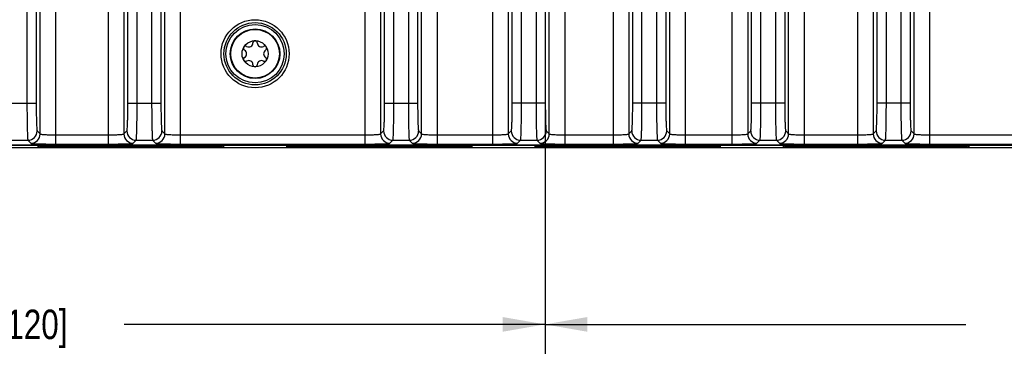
# Model space of a CAD drawing. Header units: inches. Extents: x 0 to 34, y 0 to 22.
# Tile 80 of 133: x 16.8 to 21, y 2.3 to 3.7. Entities that reach past the tile are written whole.
import ezdxf

# ---------------------------------------------------------------- set-up
doc = ezdxf.new("R2010")
doc.units = ezdxf.units.IN
doc.header["$LTSCALE"] = 1.87
doc.header["$MEASUREMENT"] = 0
doc.layers.get('0').update_dxf_attribs({"linetype": 'CONTINUOUS'})
doc.layers.add('COSMETIC', color=7, linetype='CONTINUOUS')
doc.layers.add('DIMENSIONS', color=7, linetype='CONTINUOUS')
doc.styles.get("Standard").update_dxf_attribs({"font": 'txt', "width": 0.8})
doc.dimstyles.new('DIMSTYLE_1', dxfattribs={"dimtxt": 0.125, "dimasz": 0.18, "dimexe": 0.125, "dimexo": 0.0625, "dimgap": 0.0625, "dimtad": 0, "dimtih": 1, "dimtoh": 1, "dimzin": 4, "dimdsep": 46, "dimtxsty": 'STANDARD', "dimblk": '_FILLED', "dimblk1": '_FILLED', "dimblk2": '_FILLED', "dimcen": 0.09, "dimadec": 0, "dimazin": 0, "dimtp": 0.001, "dimtm": 0.001, "dimtfac": 1, "dimtofl": 0, "dimtmove": 0, "dimatfit": 3, "dimldrblk": '_FILLED', "dimfxl": 1, "dimtolj": 1, "dimtzin": 4, "dimarcsym": 0})
doc.dimstyles.new('DIMSTYLE_2', dxfattribs={"dimtxt": 0.125, "dimasz": 0.18, "dimexe": 0.125, "dimexo": 0.0625, "dimgap": 0.0625, "dimtad": 0, "dimtih": 1, "dimtoh": 1, "dimzin": 4, "dimdsep": 46, "dimtxsty": 'STANDARD', "dimblk": '_FILLED', "dimblk1": '_FILLED', "dimblk2": '_FILLED', "dimcen": 0.09, "dimadec": 0, "dimazin": 0, "dimtp": 0.01, "dimtm": 0.01, "dimtfac": 1, "dimtofl": 0, "dimtmove": 0, "dimatfit": 3, "dimldrblk": '_FILLED', "dimfxl": 1, "dimtolj": 1, "dimtzin": 4, "dimarcsym": 0})

# ---------------------------------------------------------------- blocks, each defined once
blk = doc.blocks.new('_FILLED')
at = {"color": 0, "linetype": 'BYBLOCK'}
blk.add_solid([(0, 0), (-1, 0.174), (-1, -0.174)], dxfattribs=at)
blk = doc.blocks.new('*D11')
at = {"layer": 'DIMENSIONS', "color": 6, "linetype": 'CONTINUOUS'}
for p, q in [((14.308, 3.7623), (14.308, 2.3057)), ((19.0324, 3.7623), (19.0324, 2.3057)), ((14.308, 2.4307), (16.0952, 2.4307)), ((19.0324, 2.4307), (17.2452, 2.4307))]:
    blk.add_line(p, q, dxfattribs=at)
at = {"layer": 'DIMENSIONS', "color": 6, "linetype": 'CONTINUOUS', "xscale": 0.18, "yscale": 0.18, "zscale": 0.18, "rotation": 180}
blk.add_blockref('_FILLED', (14.308, 2.4307), dxfattribs=at)
at = {"layer": 'DIMENSIONS', "color": 6, "linetype": 'CONTINUOUS', "xscale": 0.18, "yscale": 0.18, "zscale": 0.18}
blk.add_blockref('_FILLED', (19.0324, 2.4307), dxfattribs=at)
at = {"layer": 'DIMENSIONS', "color": 6, "linetype": 'CONTINUOUS', "insert": (16.6702, 2.4932), "char_height": 0.125, "width": 1.025, "attachment_point": 2, "line_spacing_factor": 0.9}
blk.add_mtext('4.72{\\Ftxt.shx;\\W1.000000;\\H0.125000; }[120]', dxfattribs=at)
blk = doc.blocks.new('*D12')
at = {"layer": 'DIMENSIONS', "color": 6, "linetype": 'CONTINUOUS'}
for p, q in [((19.0324, 3.7623), (19.0324, 2.3057)), ((23.7568, 3.7623), (23.7568, 2.3057)), ((19.0324, 2.4307), (20.8196, 2.4307)), ((23.7568, 2.4307), (21.9696, 2.4307))]:
    blk.add_line(p, q, dxfattribs=at)
at = {"layer": 'DIMENSIONS', "color": 6, "linetype": 'CONTINUOUS', "xscale": 0.18, "yscale": 0.18, "zscale": 0.18, "rotation": 180}
blk.add_blockref('_FILLED', (19.0324, 2.4307), dxfattribs=at)
at = {"layer": 'DIMENSIONS', "color": 6, "linetype": 'CONTINUOUS', "xscale": 0.18, "yscale": 0.18, "zscale": 0.18}
blk.add_blockref('_FILLED', (23.7568, 2.4307), dxfattribs=at)
at = {"layer": 'DIMENSIONS', "color": 6, "linetype": 'CONTINUOUS', "insert": (21.3946, 2.4932), "char_height": 0.125, "width": 1.025, "attachment_point": 2, "line_spacing_factor": 0.9}
blk.add_mtext('4.72{\\Ftxt.shx;\\W1.000000;\\H0.125000; }[120]', dxfattribs=at)
blk = doc.blocks.new('*D13')
at = {"layer": 'DIMENSIONS', "color": 2, "linetype": 'CONTINUOUS'}
for p, q in [((11.4587, 3.3083), (11.4587, 1.5557)), ((24.3428, 3.2182), (24.3428, 1.5557)), ((11.4587, 1.6807), (17.1758, 1.6807)), ((24.3428, 1.6807), (18.6258, 1.6807))]:
    blk.add_line(p, q, dxfattribs=at)
at = {"layer": 'DIMENSIONS', "color": 2, "linetype": 'CONTINUOUS', "xscale": 0.18, "yscale": 0.18, "zscale": 0.18, "rotation": 180}
blk.add_blockref('_FILLED', (11.4587, 1.6807), dxfattribs=at)
at = {"layer": 'DIMENSIONS', "color": 2, "linetype": 'CONTINUOUS', "xscale": 0.18, "yscale": 0.18, "zscale": 0.18}
blk.add_blockref('_FILLED', (24.3428, 1.6807), dxfattribs=at)
at = {"layer": 'DIMENSIONS', "color": 2, "linetype": 'CONTINUOUS', "insert": (17.9008, 1.7432), "char_height": 0.125, "width": 1.325, "attachment_point": 2, "line_spacing_factor": 0.9}
blk.add_mtext('12.88{\\Ftxt.shx;\\W1.000000;\\H0.125000; }[327.3]', dxfattribs=at)
blk = doc.blocks.new('*D14')
at = {"layer": 'DIMENSIONS', "color": 2, "linetype": 'CONTINUOUS'}
for p, q in [((11.3967, 4.6922), (11.3967, 0.8057)), ((24.3428, 3.2182), (24.3428, 0.8057)), ((11.3967, 0.9307), (17.1448, 0.9307)), ((24.3428, 0.9307), (18.5948, 0.9307))]:
    blk.add_line(p, q, dxfattribs=at)
at = {"layer": 'DIMENSIONS', "color": 2, "linetype": 'CONTINUOUS', "xscale": 0.18, "yscale": 0.18, "zscale": 0.18, "rotation": 180}
blk.add_blockref('_FILLED', (11.3967, 0.9307), dxfattribs=at)
at = {"layer": 'DIMENSIONS', "color": 2, "linetype": 'CONTINUOUS', "xscale": 0.18, "yscale": 0.18, "zscale": 0.18}
blk.add_blockref('_FILLED', (24.3428, 0.9307), dxfattribs=at)
at = {"layer": 'DIMENSIONS', "color": 2, "linetype": 'CONTINUOUS', "insert": (17.8698, 0.9932), "char_height": 0.125, "width": 1.325, "attachment_point": 2, "line_spacing_factor": 0.9}
blk.add_mtext('12.95{\\Ftxt.shx;\\W1.000000;\\H0.125000; }[328.8]', dxfattribs=at)
blk = doc.blocks.new('*D22')
at = {"layer": 'DIMENSIONS', "color": 2, "linetype": 'CONTINUOUS'}
for p, q in [((19.0324, 3.7623), (19.0324, 2.3057)), ((23.7568, 3.7623), (23.7568, 2.3057)), ((19.0324, 2.4307), (20.8196, 2.4307)), ((23.7568, 2.4307), (21.9696, 2.4307))]:
    blk.add_line(p, q, dxfattribs=at)
at = {"layer": 'DIMENSIONS', "color": 2, "linetype": 'CONTINUOUS', "xscale": 0.18, "yscale": 0.18, "zscale": 0.18, "rotation": 180}
blk.add_blockref('_FILLED', (19.0324, 2.4307), dxfattribs=at)
at = {"layer": 'DIMENSIONS', "color": 2, "linetype": 'CONTINUOUS', "xscale": 0.18, "yscale": 0.18, "zscale": 0.18}
blk.add_blockref('_FILLED', (23.7568, 2.4307), dxfattribs=at)
at = {"layer": 'DIMENSIONS', "color": 2, "linetype": 'CONTINUOUS', "insert": (21.3946, 2.4932), "char_height": 0.125, "width": 1.025, "attachment_point": 2, "line_spacing_factor": 0.9}
blk.add_mtext('4.72{\\Ftxt.shx;\\W1.000000;\\H0.125000; }[120]', dxfattribs=at)
blk = doc.blocks.new('*D23')
at = {"layer": 'DIMENSIONS', "color": 2, "linetype": 'CONTINUOUS'}
for p, q in [((14.308, 3.7623), (14.308, 2.3057)), ((19.0324, 3.7623), (19.0324, 2.3057)), ((14.308, 2.4307), (16.0952, 2.4307)), ((19.0324, 2.4307), (17.2452, 2.4307))]:
    blk.add_line(p, q, dxfattribs=at)
at = {"layer": 'DIMENSIONS', "color": 2, "linetype": 'CONTINUOUS', "xscale": 0.18, "yscale": 0.18, "zscale": 0.18, "rotation": 180}
blk.add_blockref('_FILLED', (14.308, 2.4307), dxfattribs=at)
at = {"layer": 'DIMENSIONS', "color": 2, "linetype": 'CONTINUOUS', "xscale": 0.18, "yscale": 0.18, "zscale": 0.18}
blk.add_blockref('_FILLED', (19.0324, 2.4307), dxfattribs=at)
at = {"layer": 'DIMENSIONS', "color": 2, "linetype": 'CONTINUOUS', "insert": (16.6702, 2.4932), "char_height": 0.125, "width": 1.025, "attachment_point": 2, "line_spacing_factor": 0.9}
blk.add_mtext('4.72{\\Ftxt.shx;\\W1.000000;\\H0.125000; }[120]', dxfattribs=at)

msp = doc.modelspace()

# ---------------------------------------------------------------- linework, layer by layer
at = {"color": 7, "linetype": 'CONTINUOUS'}
for p, q in [((16.8326, 6.4601), (16.8326, 3.3703)), ((16.8719, 6.4601), (16.8719, 3.3703)), ((17.261, 3.3703), (17.261, 6.4601)), ((17.3003, 3.3703), (17.3003, 6.4601)), ((17.3621, 6.4601), (17.3621, 3.3703)), ((17.4014, 6.4601), (17.4014, 3.3703)), ((18.3512, 3.3703), (18.3512, 6.4601)), ((18.3905, 3.3703), (18.3905, 6.4601)), ((18.4523, 6.4601), (18.4523, 3.3703)), ((18.4916, 6.4601), (18.4916, 3.3703)), ((19.4049, 3.3703), (19.4049, 6.4601)), ((19.4442, 3.3703), (19.4442, 6.4601)), ((19.506, 6.4601), (19.506, 3.3703)), ((19.5453, 6.4601), (19.5453, 3.3703)), ((20.4426, 3.3703), (20.4426, 6.4601)), ((20.4819, 3.3703), (20.4819, 6.4601)), ((20.5437, 6.4601), (20.5437, 3.3703)), ((20.583, 6.4601), (20.583, 3.3703)), ((19.91, 3.3703), (19.91, 5.8285)), ((19.9493, 3.3703), (19.9493, 5.8285)), ((20.0111, 5.8285), (20.0111, 3.3703)), ((20.0504, 5.8285), (20.0504, 3.3703)), ((18.8933, 3.3703), (18.8933, 3.9844)), ((18.9326, 3.3703), (18.9326, 3.9844)), ((16.8886, 3.2395), (16.8886, 3.914)), ((16.9555, 3.1966), (16.9555, 3.914)), ((17.1774, 3.914), (17.1774, 3.1966)), ((17.2443, 3.914), (17.2443, 3.2395)), ((17.4182, 3.2395), (17.4182, 3.914)), ((17.4851, 3.1966), (17.4851, 3.914)), ((18.2675, 3.914), (18.2675, 3.1966)), ((18.3344, 3.914), (18.3344, 3.2395)), ((18.5083, 3.2395), (18.5083, 3.914)), ((18.5752, 3.1966), (18.5752, 3.914)), ((18.8097, 3.914), (18.8097, 3.1966)), ((18.8766, 3.914), (18.8766, 3.2395)), ((19.3212, 3.914), (19.3212, 3.1966)), ((19.3881, 3.914), (19.3881, 3.2395)), ((19.562, 3.2395), (19.562, 3.914)), ((19.6289, 3.1966), (19.6289, 3.914)), ((19.8264, 3.914), (19.8264, 3.1966)), ((19.8932, 3.914), (19.8932, 3.2395)), ((20.0671, 3.2395), (20.0671, 3.914)), ((20.134, 3.1966), (20.134, 3.914)), ((20.359, 3.914), (20.359, 3.1966)), ((20.4258, 3.914), (20.4258, 3.2395)), ((20.5997, 3.2395), (20.5997, 3.914)), ((20.6666, 3.1966), (20.6666, 3.914)), ((18.9944, 3.8326), (18.9944, 3.3703)), ((19.0337, 3.8326), (19.0337, 3.3703)), ((19.0505, 3.2395), (19.0505, 3.823)), ((19.1174, 3.1966), (19.1174, 3.823)), ((16.7315, 3.3703), (16.8719, 3.3703)), ((17.261, 3.3703), (17.4014, 3.3703)), ((18.3512, 3.3703), (18.4916, 3.3703)), ((19.0337, 3.3703), (18.8933, 3.3703)), ((19.5453, 3.3703), (19.4049, 3.3703)), ((20.0504, 3.3703), (19.91, 3.3703)), ((20.583, 3.3703), (20.4426, 3.3703)), ((16.8759, 3.2523), (16.8886, 3.2395)), ((16.9555, 3.2359), (17.1774, 3.2359)), ((17.2443, 3.2395), (17.257, 3.2523)), ((17.4054, 3.2523), (17.4182, 3.2395)), ((17.4851, 3.2359), (18.2675, 3.2359)), ((18.3344, 3.2395), (18.3472, 3.2523)), ((18.4956, 3.2523), (18.5083, 3.2395)), ((18.5752, 3.2359), (18.8097, 3.2359)), ((18.8766, 3.2395), (18.8893, 3.2523)), ((19.0377, 3.2523), (19.0505, 3.2395)), ((19.1174, 3.2359), (19.3212, 3.2359)), ((19.3881, 3.2395), (19.4009, 3.2523)), ((19.5493, 3.2523), (19.562, 3.2395)), ((19.6289, 3.2359), (19.8264, 3.2359)), ((19.8932, 3.2395), (19.906, 3.2523)), ((20.0544, 3.2523), (20.0671, 3.2395)), ((20.134, 3.2359), (20.359, 3.2359)), ((20.4258, 3.2395), (20.4386, 3.2523)), ((20.587, 3.2523), (20.5997, 3.2395)), ((20.6666, 3.2359), (21.4312, 3.2359)), ((12.5547, 3.1931), (24.2326, 3.1931)), ((15.4198, 3.1915), (24.232, 3.1915)), ((24.2428, 3.1807), (15.42, 3.1807)), ((16.7668, 3.2129), (16.8366, 3.2129)), ((16.8366, 3.2129), (16.8493, 3.2002)), ((16.9555, 3.1966), (17.1774, 3.1966)), ((16.9785, 3.1866), (17.5691, 3.1866)), ((16.9785, 3.1831), (16.9785, 3.1866)), ((17.5691, 3.1831), (16.9785, 3.1831)), ((17.2836, 3.2002), (17.2964, 3.2129)), ((17.2964, 3.2129), (17.3661, 3.2129)), ((17.3661, 3.2129), (17.3788, 3.2002)), ((17.4851, 3.1966), (18.2675, 3.1966)), ((17.5691, 3.1831), (17.5691, 3.1866)), ((18.0335, 3.1866), (18.6241, 3.1866)), ((18.0335, 3.1831), (18.0335, 3.1866)), ((18.6241, 3.1831), (18.0335, 3.1831)), ((18.3738, 3.2002), (18.3865, 3.2129)), ((18.3865, 3.2129), (18.4562, 3.2129)), ((18.4562, 3.2129), (18.469, 3.2002)), ((18.5752, 3.1966), (18.8097, 3.1966)), ((18.6241, 3.1831), (18.6241, 3.1866)), ((18.9159, 3.2002), (18.9287, 3.2129)), ((18.9287, 3.2129), (18.9984, 3.2129)), ((18.9984, 3.2129), (19.0111, 3.2002)), ((19.0885, 3.1866), (19.6791, 3.1866)), ((19.0885, 3.1831), (19.0885, 3.1866)), ((19.6791, 3.1831), (19.0885, 3.1831)), ((19.1174, 3.1966), (19.3212, 3.1966)), ((19.4275, 3.2002), (19.4402, 3.2129)), ((19.4402, 3.2129), (19.5099, 3.2129)), ((19.5099, 3.2129), (19.5227, 3.2002)), ((19.6289, 3.1966), (19.8264, 3.1966)), ((19.6791, 3.1831), (19.6791, 3.1866)), ((19.9326, 3.2002), (19.9453, 3.2129)), ((19.9453, 3.2129), (20.0151, 3.2129)), ((20.0151, 3.2129), (20.0278, 3.2002)), ((20.134, 3.1966), (20.359, 3.1966)), ((20.1435, 3.1866), (20.7341, 3.1866)), ((20.1435, 3.1831), (20.1435, 3.1866)), ((20.7341, 3.1831), (20.1435, 3.1831)), ((20.4652, 3.2002), (20.4779, 3.2129)), ((20.4779, 3.2129), (20.5477, 3.2129)), ((20.5477, 3.2129), (20.5604, 3.2002)), ((20.6666, 3.1966), (21.4312, 3.1966)), ((20.7341, 3.1831), (20.7341, 3.1866))]:
    msp.add_line(p, q, dxfattribs=at)
for radius in [0.1445, 0.1236, 0.1053, 0.1033, 0.0555]:
    msp.add_circle((17.8013, 3.5802), radius, dxfattribs=at)
for centre, radius, start, end in [((17.7612, 3.6033), 0.00906, 61.6303, 238.3697), ((17.7741, 3.6272), 0.0181, 241.6303, 358.3697), ((17.8013, 3.6265), 0.00906, 1.6303, 178.3697), ((17.8285, 3.6272), 0.0181, 181.6303, 298.3697), ((17.8414, 3.6033), 0.00906, 301.6303, 118.3697), ((17.7612, 3.5571), 0.00906, 121.6303, 298.3697), ((17.747, 3.5802), 0.0181, 301.6303, 58.3697), ((17.8414, 3.5571), 0.00906, 241.6303, 58.3697), ((17.8556, 3.5802), 0.0181, 121.6303, 238.3697), ((17.7741, 3.5332), 0.0181, 1.6303, 118.3697), ((17.8013, 3.5339), 0.00906, 181.6303, 358.3697), ((17.8285, 3.5332), 0.0181, 61.6303, 178.3697), ((16.8365, 3.2523), 0.0394, 270.0842, 359.9158), ((16.8492, 3.2396), 0.0394, 270.0842, 359.9158), ((17.2837, 3.2396), 0.0394, 180.0842, 269.9158), ((17.2964, 3.2523), 0.0394, 180.0842, 269.9158), ((17.366, 3.2523), 0.0394, 270.0842, 359.9158), ((17.3788, 3.2396), 0.0394, 270.0842, 359.9158), ((18.3738, 3.2396), 0.0394, 180.0842, 269.9158), ((18.3866, 3.2523), 0.0394, 180.0842, 269.9158), ((18.4562, 3.2523), 0.0394, 270.0842, 359.9158), ((18.4689, 3.2396), 0.0394, 270.0842, 359.9158), ((18.916, 3.2396), 0.0394, 180.0842, 269.9158), ((18.9287, 3.2523), 0.0394, 180.0842, 269.9158), ((18.9983, 3.2523), 0.0394, 270.0842, 359.9158), ((19.0111, 3.2396), 0.0394, 270.0842, 359.9158), ((19.4275, 3.2396), 0.0394, 180.0842, 269.9158), ((19.4403, 3.2523), 0.0394, 180.0842, 269.9158), ((19.5099, 3.2523), 0.0394, 270.0842, 359.9158), ((19.5226, 3.2396), 0.0394, 270.0842, 359.9158), ((19.9327, 3.2396), 0.0394, 180.0842, 269.9158), ((19.9454, 3.2523), 0.0394, 180.0842, 269.9158), ((20.015, 3.2523), 0.0394, 270.0842, 359.9158), ((20.0277, 3.2396), 0.0394, 270.0842, 359.9158), ((20.4653, 3.2396), 0.0394, 180.0842, 269.9158), ((20.478, 3.2523), 0.0394, 180.0842, 269.9158), ((20.5476, 3.2523), 0.0394, 270.0842, 359.9158), ((20.5603, 3.2396), 0.0394, 270.0842, 359.9158)]:
    msp.add_arc(centre, radius, start, end, dxfattribs=at)
for points, knots in [([(16.8326, 3.3703), (16.8326, 3.3506), (16.8327, 3.322), (16.8332, 3.2856), (16.8337, 3.2622), (16.8342, 3.2429), (16.8348, 3.2295), (16.8353, 3.2214), (16.8357, 3.2173), (16.8361, 3.2147), (16.8363, 3.2133), (16.8366, 3.2129)], [0, 0, 0, 0, 0.374557, 0.544517, 0.694523, 0.819012, 0.913444, 0.948288, 0.97443, 0.991671, 1, 1, 1, 1]), ([(16.8719, 3.3703), (16.8719, 3.3555), (16.872, 3.3341), (16.8725, 3.3067), (16.873, 3.2892), (16.8736, 3.2747), (16.8741, 3.2647), (16.8747, 3.2586), (16.875, 3.2555), (16.8754, 3.2536), (16.8757, 3.2525), (16.8759, 3.2523)], [0, 0, 0, 0, 0.374316, 0.544176, 0.694097, 0.818519, 0.912946, 0.947824, 0.974033, 0.991396, 1, 1, 1, 1]), ([(17.257, 3.2523), (17.2573, 3.2525), (17.2575, 3.2536), (17.2579, 3.2555), (17.2582, 3.2586), (17.2588, 3.2647), (17.2593, 3.2747), (17.2599, 3.2892), (17.2604, 3.3067), (17.2609, 3.3341), (17.261, 3.3555), (17.261, 3.3703)], [0, 0, 0, 0, 0.008604, 0.025967, 0.052176, 0.087054, 0.181481, 0.305903, 0.455824, 0.625684, 1, 1, 1, 1]), ([(17.2964, 3.2129), (17.2966, 3.2133), (17.2968, 3.2147), (17.2972, 3.2173), (17.2976, 3.2214), (17.2981, 3.2295), (17.2987, 3.2429), (17.2993, 3.2622), (17.2997, 3.2856), (17.3002, 3.322), (17.3003, 3.3506), (17.3003, 3.3703)], [0, 0, 0, 0, 0.008329, 0.02557, 0.051712, 0.086556, 0.180988, 0.305477, 0.455483, 0.625443, 1, 1, 1, 1]), ([(17.3621, 3.3703), (17.3621, 3.3506), (17.3622, 3.322), (17.3627, 3.2856), (17.3632, 3.2622), (17.3638, 3.2429), (17.3643, 3.2295), (17.3649, 3.2214), (17.3652, 3.2173), (17.3656, 3.2147), (17.3658, 3.2133), (17.3661, 3.2129)], [0, 0, 0, 0, 0.374557, 0.544517, 0.694523, 0.819012, 0.913444, 0.948288, 0.97443, 0.991671, 1, 1, 1, 1]), ([(17.4014, 3.3703), (17.4014, 3.3555), (17.4016, 3.3341), (17.4021, 3.3067), (17.4025, 3.2892), (17.4031, 3.2747), (17.4037, 3.2647), (17.4042, 3.2586), (17.4046, 3.2555), (17.4049, 3.2536), (17.4052, 3.2525), (17.4054, 3.2523)], [0, 0, 0, 0, 0.374316, 0.544176, 0.694097, 0.818519, 0.912946, 0.947824, 0.974033, 0.991396, 1, 1, 1, 1]), ([(18.3472, 3.2523), (18.3474, 3.2525), (18.3477, 3.2536), (18.348, 3.2555), (18.3484, 3.2586), (18.3489, 3.2647), (18.3495, 3.2747), (18.3501, 3.2892), (18.3505, 3.3067), (18.351, 3.3341), (18.3512, 3.3555), (18.3512, 3.3703)], [0, 0, 0, 0, 0.008604, 0.025967, 0.052176, 0.087054, 0.181481, 0.305903, 0.455824, 0.625684, 1, 1, 1, 1]), ([(18.3865, 3.2129), (18.3868, 3.2133), (18.387, 3.2147), (18.3874, 3.2173), (18.3877, 3.2214), (18.3883, 3.2295), (18.3888, 3.2429), (18.3894, 3.2622), (18.3899, 3.2856), (18.3904, 3.322), (18.3905, 3.3506), (18.3905, 3.3703)], [0, 0, 0, 0, 0.008329, 0.02557, 0.051712, 0.086556, 0.180988, 0.305477, 0.455483, 0.625443, 1, 1, 1, 1]), ([(18.4523, 3.3703), (18.4523, 3.3506), (18.4524, 3.322), (18.4529, 3.2856), (18.4533, 3.2622), (18.4539, 3.2429), (18.4545, 3.2295), (18.455, 3.2214), (18.4554, 3.2173), (18.4558, 3.2147), (18.456, 3.2133), (18.4562, 3.2129)], [0, 0, 0, 0, 0.374557, 0.544517, 0.694523, 0.819012, 0.913444, 0.948288, 0.97443, 0.991671, 1, 1, 1, 1]), ([(18.4916, 3.3703), (18.4916, 3.3555), (18.4917, 3.3341), (18.4922, 3.3067), (18.4927, 3.2892), (18.4933, 3.2747), (18.4938, 3.2647), (18.4944, 3.2586), (18.4947, 3.2555), (18.4951, 3.2536), (18.4953, 3.2525), (18.4956, 3.2523)], [0, 0, 0, 0, 0.374316, 0.544176, 0.694097, 0.818519, 0.912946, 0.947824, 0.974033, 0.991396, 1, 1, 1, 1]), ([(18.8893, 3.2523), (18.8896, 3.2525), (18.8898, 3.2536), (18.8902, 3.2555), (18.8905, 3.2586), (18.8911, 3.2647), (18.8916, 3.2747), (18.8922, 3.2892), (18.8927, 3.3067), (18.8932, 3.3341), (18.8933, 3.3555), (18.8933, 3.3703)], [0, 0, 0, 0, 0.008604, 0.025967, 0.052176, 0.087054, 0.181481, 0.305903, 0.455824, 0.625684, 1, 1, 1, 1]), ([(18.9287, 3.2129), (18.9289, 3.2133), (18.9291, 3.2147), (18.9295, 3.2173), (18.9299, 3.2214), (18.9304, 3.2295), (18.931, 3.2429), (18.9315, 3.2622), (18.932, 3.2856), (18.9325, 3.322), (18.9326, 3.3506), (18.9326, 3.3703)], [0, 0, 0, 0, 0.008329, 0.02557, 0.051712, 0.086556, 0.180988, 0.305477, 0.455483, 0.625443, 1, 1, 1, 1]), ([(18.9944, 3.3703), (18.9944, 3.3506), (18.9945, 3.322), (18.995, 3.2856), (18.9955, 3.2622), (18.9961, 3.2429), (18.9966, 3.2295), (18.9972, 3.2214), (18.9975, 3.2173), (18.9979, 3.2147), (18.9981, 3.2133), (18.9984, 3.2129)], [0, 0, 0, 0, 0.374557, 0.544517, 0.694523, 0.819012, 0.913444, 0.948288, 0.97443, 0.991671, 1, 1, 1, 1]), ([(19.0337, 3.3703), (19.0337, 3.3555), (19.0339, 3.3341), (19.0344, 3.3067), (19.0348, 3.2892), (19.0354, 3.2747), (19.036, 3.2647), (19.0365, 3.2586), (19.0368, 3.2555), (19.0372, 3.2536), (19.0375, 3.2525), (19.0377, 3.2523)], [0, 0, 0, 0, 0.374316, 0.544176, 0.694097, 0.818519, 0.912946, 0.947824, 0.974033, 0.991396, 1, 1, 1, 1]), ([(19.4009, 3.2523), (19.4011, 3.2525), (19.4014, 3.2536), (19.4017, 3.2555), (19.4021, 3.2586), (19.4026, 3.2647), (19.4032, 3.2747), (19.4038, 3.2892), (19.4042, 3.3067), (19.4047, 3.3341), (19.4049, 3.3555), (19.4049, 3.3703)], [0, 0, 0, 0, 0.008604, 0.025967, 0.052176, 0.087054, 0.181481, 0.305903, 0.455824, 0.625684, 1, 1, 1, 1]), ([(19.4402, 3.2129), (19.4405, 3.2133), (19.4407, 3.2147), (19.4411, 3.2173), (19.4414, 3.2214), (19.442, 3.2295), (19.4425, 3.2429), (19.4431, 3.2622), (19.4436, 3.2856), (19.4441, 3.322), (19.4442, 3.3506), (19.4442, 3.3703)], [0, 0, 0, 0, 0.008329, 0.02557, 0.051712, 0.086556, 0.180988, 0.305477, 0.455483, 0.625443, 1, 1, 1, 1]), ([(19.506, 3.3703), (19.506, 3.3506), (19.5061, 3.322), (19.5066, 3.2856), (19.507, 3.2622), (19.5076, 3.2429), (19.5082, 3.2295), (19.5087, 3.2214), (19.5091, 3.2173), (19.5095, 3.2147), (19.5097, 3.2133), (19.5099, 3.2129)], [0, 0, 0, 0, 0.374557, 0.544517, 0.694523, 0.819012, 0.913444, 0.948288, 0.97443, 0.991671, 1, 1, 1, 1]), ([(19.5453, 3.3703), (19.5453, 3.3555), (19.5454, 3.3341), (19.5459, 3.3067), (19.5464, 3.2892), (19.547, 3.2747), (19.5475, 3.2647), (19.5481, 3.2586), (19.5484, 3.2555), (19.5488, 3.2536), (19.549, 3.2525), (19.5493, 3.2523)], [0, 0, 0, 0, 0.374316, 0.544176, 0.694097, 0.818519, 0.912946, 0.947824, 0.974033, 0.991396, 1, 1, 1, 1]), ([(19.906, 3.2523), (19.9062, 3.2525), (19.9065, 3.2536), (19.9069, 3.2555), (19.9072, 3.2586), (19.9077, 3.2647), (19.9083, 3.2747), (19.9089, 3.2892), (19.9094, 3.3067), (19.9098, 3.3341), (19.91, 3.3555), (19.91, 3.3703)], [0, 0, 0, 0, 0.008604, 0.025967, 0.052176, 0.087054, 0.181481, 0.305903, 0.455824, 0.625684, 1, 1, 1, 1]), ([(19.9453, 3.2129), (19.9456, 3.2133), (19.9458, 3.2147), (19.9462, 3.2173), (19.9465, 3.2214), (19.9471, 3.2295), (19.9476, 3.2429), (19.9482, 3.2622), (19.9487, 3.2856), (19.9492, 3.322), (19.9493, 3.3506), (19.9493, 3.3703)], [0, 0, 0, 0, 0.008329, 0.02557, 0.051712, 0.086556, 0.180988, 0.305477, 0.455483, 0.625443, 1, 1, 1, 1]), ([(20.0111, 3.3703), (20.0111, 3.3506), (20.0112, 3.322), (20.0117, 3.2856), (20.0122, 3.2622), (20.0127, 3.2429), (20.0133, 3.2295), (20.0138, 3.2214), (20.0142, 3.2173), (20.0146, 3.2147), (20.0148, 3.2133), (20.0151, 3.2129)], [0, 0, 0, 0, 0.374557, 0.544517, 0.694523, 0.819012, 0.913444, 0.948288, 0.97443, 0.991671, 1, 1, 1, 1]), ([(20.0504, 3.3703), (20.0504, 3.3555), (20.0506, 3.3341), (20.051, 3.3067), (20.0515, 3.2892), (20.0521, 3.2747), (20.0526, 3.2647), (20.0532, 3.2586), (20.0535, 3.2555), (20.0539, 3.2536), (20.0542, 3.2525), (20.0544, 3.2523)], [0, 0, 0, 0, 0.374316, 0.544176, 0.694097, 0.818519, 0.912946, 0.947824, 0.974033, 0.991396, 1, 1, 1, 1]), ([(20.4386, 3.2523), (20.4388, 3.2525), (20.4391, 3.2536), (20.4395, 3.2555), (20.4398, 3.2586), (20.4403, 3.2647), (20.4409, 3.2747), (20.4415, 3.2892), (20.442, 3.3067), (20.4424, 3.3341), (20.4426, 3.3555), (20.4426, 3.3703)], [0, 0, 0, 0, 0.008604, 0.025967, 0.052176, 0.087054, 0.181481, 0.305903, 0.455824, 0.625684, 1, 1, 1, 1]), ([(20.4779, 3.2129), (20.4782, 3.2133), (20.4784, 3.2147), (20.4788, 3.2173), (20.4791, 3.2214), (20.4797, 3.2295), (20.4802, 3.2429), (20.4808, 3.2622), (20.4813, 3.2856), (20.4818, 3.322), (20.4819, 3.3506), (20.4819, 3.3703)], [0, 0, 0, 0, 0.008329, 0.02557, 0.051712, 0.086556, 0.180988, 0.305477, 0.455483, 0.625443, 1, 1, 1, 1]), ([(20.5437, 3.3703), (20.5437, 3.3506), (20.5438, 3.322), (20.5443, 3.2856), (20.5448, 3.2622), (20.5453, 3.2429), (20.5459, 3.2295), (20.5464, 3.2214), (20.5468, 3.2173), (20.5472, 3.2147), (20.5474, 3.2133), (20.5477, 3.2129)], [0, 0, 0, 0, 0.374557, 0.544517, 0.694523, 0.819012, 0.913444, 0.948288, 0.97443, 0.991671, 1, 1, 1, 1]), ([(20.583, 3.3703), (20.583, 3.3555), (20.5832, 3.3341), (20.5836, 3.3067), (20.5841, 3.2892), (20.5847, 3.2747), (20.5852, 3.2647), (20.5858, 3.2586), (20.5861, 3.2555), (20.5865, 3.2536), (20.5868, 3.2525), (20.587, 3.2523)], [0, 0, 0, 0, 0.374316, 0.544176, 0.694097, 0.818519, 0.912946, 0.947824, 0.974033, 0.991396, 1, 1, 1, 1]), ([(16.8886, 3.2395), (16.889, 3.239), (16.8912, 3.2387), (16.895, 3.2379), (16.9014, 3.2374), (16.9096, 3.2369), (16.9195, 3.2365), (16.935, 3.236), (16.9472, 3.2359), (16.9555, 3.2359)], [0, 0, 0, 0, 0.027052, 0.088466, 0.182908, 0.307182, 0.456838, 0.626375, 1, 1, 1, 1]), ([(17.1774, 3.2359), (17.1857, 3.2359), (17.1979, 3.236), (17.2134, 3.2365), (17.2233, 3.2369), (17.2315, 3.2374), (17.2379, 3.2379), (17.2417, 3.2387), (17.2439, 3.239), (17.2443, 3.2395)], [0, 0, 0, 0, 0.373447, 0.54299, 0.692643, 0.816964, 0.91148, 0.97293, 1, 1, 1, 1]), ([(17.4182, 3.2395), (17.4185, 3.239), (17.4208, 3.2387), (17.4245, 3.2379), (17.4309, 3.2374), (17.4391, 3.2369), (17.449, 3.2365), (17.4645, 3.236), (17.4767, 3.2359), (17.4851, 3.2359)], [0, 0, 0, 0, 0.027052, 0.088466, 0.182908, 0.307182, 0.456838, 0.626375, 1, 1, 1, 1]), ([(18.2675, 3.2359), (18.2759, 3.2359), (18.2881, 3.236), (18.3035, 3.2365), (18.3135, 3.2369), (18.3217, 3.2374), (18.3281, 3.2379), (18.3318, 3.2387), (18.3341, 3.239), (18.3344, 3.2395)], [0, 0, 0, 0, 0.373447, 0.54299, 0.692643, 0.816964, 0.91148, 0.97293, 1, 1, 1, 1]), ([(18.5083, 3.2395), (18.5086, 3.239), (18.5109, 3.2387), (18.5147, 3.2379), (18.5211, 3.2374), (18.5293, 3.2369), (18.5392, 3.2365), (18.5547, 3.236), (18.5669, 3.2359), (18.5752, 3.2359)], [0, 0, 0, 0, 0.027052, 0.088466, 0.182908, 0.307182, 0.456838, 0.626375, 1, 1, 1, 1]), ([(18.8097, 3.2359), (18.818, 3.2359), (18.8302, 3.236), (18.8457, 3.2365), (18.8556, 3.2369), (18.8638, 3.2374), (18.8702, 3.2379), (18.874, 3.2387), (18.8762, 3.239), (18.8766, 3.2395)], [0, 0, 0, 0, 0.373447, 0.54299, 0.692643, 0.816964, 0.91148, 0.97293, 1, 1, 1, 1]), ([(19.0505, 3.2395), (19.0508, 3.239), (19.0531, 3.2387), (19.0568, 3.2379), (19.0632, 3.2374), (19.0714, 3.2369), (19.0813, 3.2365), (19.0968, 3.236), (19.109, 3.2359), (19.1174, 3.2359)], [0, 0, 0, 0, 0.027052, 0.088466, 0.182908, 0.307182, 0.456838, 0.626375, 1, 1, 1, 1]), ([(19.3212, 3.2359), (19.3296, 3.2359), (19.3418, 3.236), (19.3572, 3.2365), (19.3672, 3.2369), (19.3754, 3.2374), (19.3818, 3.2379), (19.3855, 3.2387), (19.3878, 3.239), (19.3881, 3.2395)], [0, 0, 0, 0, 0.373447, 0.54299, 0.692643, 0.816964, 0.91148, 0.97293, 1, 1, 1, 1]), ([(19.562, 3.2395), (19.5623, 3.239), (19.5646, 3.2387), (19.5684, 3.2379), (19.5748, 3.2374), (19.583, 3.2369), (19.5929, 3.2365), (19.6084, 3.236), (19.6206, 3.2359), (19.6289, 3.2359)], [0, 0, 0, 0, 0.027052, 0.088466, 0.182908, 0.307182, 0.456838, 0.626375, 1, 1, 1, 1]), ([(19.8264, 3.2359), (19.8347, 3.2359), (19.8469, 3.236), (19.8624, 3.2365), (19.8723, 3.2369), (19.8805, 3.2374), (19.8869, 3.2379), (19.8906, 3.2387), (19.8929, 3.239), (19.8932, 3.2395)], [0, 0, 0, 0, 0.373447, 0.54299, 0.692643, 0.816964, 0.91148, 0.97293, 1, 1, 1, 1]), ([(20.0671, 3.2395), (20.0675, 3.239), (20.0697, 3.2387), (20.0735, 3.2379), (20.0799, 3.2374), (20.0881, 3.2369), (20.098, 3.2365), (20.1135, 3.236), (20.1257, 3.2359), (20.134, 3.2359)], [0, 0, 0, 0, 0.027052, 0.088466, 0.182908, 0.307182, 0.456838, 0.626375, 1, 1, 1, 1]), ([(20.359, 3.2359), (20.3673, 3.2359), (20.3795, 3.236), (20.395, 3.2365), (20.4049, 3.2369), (20.4131, 3.2374), (20.4195, 3.2379), (20.4232, 3.2387), (20.4255, 3.239), (20.4258, 3.2395)], [0, 0, 0, 0, 0.373447, 0.54299, 0.692643, 0.816964, 0.91148, 0.97293, 1, 1, 1, 1]), ([(20.5997, 3.2395), (20.6001, 3.239), (20.6023, 3.2387), (20.6061, 3.2379), (20.6125, 3.2374), (20.6207, 3.2369), (20.6306, 3.2365), (20.6461, 3.236), (20.6583, 3.2359), (20.6666, 3.2359)], [0, 0, 0, 0, 0.027052, 0.088466, 0.182908, 0.307182, 0.456838, 0.626375, 1, 1, 1, 1]), ([(16.8493, 3.2002), (16.8495, 3.1999), (16.8505, 3.1997), (16.8522, 3.1994), (16.855, 3.1991), (16.8605, 3.1986), (16.8695, 3.1981), (16.8826, 3.1976), (16.8983, 3.1971), (16.9229, 3.1967), (16.9423, 3.1966), (16.9555, 3.1966)], [0, 0, 0, 0, 0.008597, 0.025964, 0.052179, 0.087061, 0.18149, 0.305911, 0.455827, 0.625676, 1, 1, 1, 1]), ([(16.8779, 3.1849), (16.878, 3.1849), (16.8782, 3.185), (16.8787, 3.185), (16.8793, 3.1851), (16.8802, 3.1852), (16.8814, 3.1853), (16.8834, 3.1854), (16.8864, 3.1855), (16.8907, 3.1857), (16.8958, 3.1858), (16.9017, 3.186), (16.9083, 3.1861), (16.9155, 3.1862), (16.9264, 3.1863), (16.941, 3.1865), (16.9594, 3.1866), (16.9721, 3.1866), (16.9785, 3.1866)], [0, 0, 0, 0, 0.002196, 0.006655, 0.01343, 0.022517, 0.033902, 0.04756, 0.081568, 0.124221, 0.175122, 0.233812, 0.299744, 0.372247, 0.450583, 0.622176, 0.808403, 1, 1, 1, 1]), ([(16.9785, 3.1831), (16.972, 3.1831), (16.959, 3.1831), (16.9402, 3.1832), (16.9229, 3.1833), (16.9097, 3.1835), (16.9004, 3.1837), (16.8946, 3.1839), (16.8895, 3.184), (16.8854, 3.1842), (16.8825, 3.1843), (16.8807, 3.1844), (16.8797, 3.1845), (16.8788, 3.1846), (16.8784, 3.1846), (16.8779, 3.1848), (16.8779, 3.1849)], [0, 0, 0, 0, 0.195713, 0.385699, 0.560087, 0.712382, 0.778424, 0.836772, 0.886864, 0.928224, 0.96045, 0.973035, 0.983227, 0.991006, 0.996364, 1, 1, 1, 1]), ([(17.1774, 3.1966), (17.1907, 3.1966), (17.21, 3.1967), (17.2346, 3.1971), (17.2503, 3.1976), (17.2634, 3.1981), (17.2724, 3.1986), (17.2779, 3.1991), (17.2807, 3.1994), (17.2824, 3.1997), (17.2834, 3.1999), (17.2836, 3.2002)], [0, 0, 0, 0, 0.374119, 0.543968, 0.693877, 0.818356, 0.912859, 0.947756, 0.973996, 0.991383, 1, 1, 1, 1]), ([(17.3788, 3.2002), (17.379, 3.1999), (17.38, 3.1997), (17.3818, 3.1994), (17.3846, 3.1991), (17.39, 3.1986), (17.399, 3.1981), (17.4121, 3.1976), (17.4279, 3.1971), (17.4525, 3.1967), (17.4718, 3.1966), (17.4851, 3.1966)], [0, 0, 0, 0, 0.008597, 0.025964, 0.052179, 0.087061, 0.18149, 0.305911, 0.455827, 0.625676, 1, 1, 1, 1]), ([(17.5691, 3.1866), (17.5755, 3.1866), (17.5882, 3.1866), (17.6066, 3.1865), (17.6212, 3.1863), (17.632, 3.1862), (17.6393, 3.1861), (17.6459, 3.186), (17.6518, 3.1858), (17.6569, 3.1857), (17.6612, 3.1855), (17.6642, 3.1854), (17.6662, 3.1853), (17.6674, 3.1852), (17.6683, 3.1851), (17.6689, 3.185), (17.6694, 3.185), (17.6696, 3.1849), (17.6697, 3.1849)], [0, 0, 0, 0, 0.191485, 0.377712, 0.549356, 0.627699, 0.700206, 0.766149, 0.82485, 0.87576, 0.918419, 0.952432, 0.966093, 0.97748, 0.986569, 0.993344, 0.997804, 1, 1, 1, 1]), ([(17.6697, 3.1849), (17.6697, 3.1848), (17.6692, 3.1846), (17.6688, 3.1846), (17.6679, 3.1845), (17.6669, 3.1844), (17.6651, 3.1843), (17.6622, 3.1842), (17.658, 3.184), (17.653, 3.1839), (17.6472, 3.1837), (17.6379, 3.1835), (17.6247, 3.1833), (17.6074, 3.1832), (17.5886, 3.1831), (17.5756, 3.1831), (17.5691, 3.1831)], [0, 0, 0, 0, 0.003636, 0.008992, 0.01677, 0.02696, 0.039544, 0.071764, 0.113118, 0.163201, 0.221538, 0.287569, 0.439852, 0.614192, 0.804174, 1, 1, 1, 1]), ([(17.9329, 3.1849), (17.933, 3.1849), (17.9332, 3.185), (17.9337, 3.185), (17.9343, 3.1851), (17.9352, 3.1852), (17.9364, 3.1853), (17.9384, 3.1854), (17.9414, 3.1855), (17.9457, 3.1857), (17.9508, 3.1858), (17.9567, 3.186), (17.9633, 3.1861), (17.9705, 3.1862), (17.9814, 3.1863), (17.996, 3.1865), (18.0144, 3.1866), (18.0271, 3.1866), (18.0335, 3.1866)], [0, 0, 0, 0, 0.002196, 0.006655, 0.01343, 0.022517, 0.033902, 0.04756, 0.081568, 0.124221, 0.175122, 0.233812, 0.299744, 0.372247, 0.450583, 0.622176, 0.808403, 1, 1, 1, 1]), ([(18.0335, 3.1831), (18.027, 3.1831), (18.014, 3.1831), (17.9952, 3.1832), (17.9779, 3.1833), (17.9647, 3.1835), (17.9554, 3.1837), (17.9496, 3.1839), (17.9445, 3.184), (17.9404, 3.1842), (17.9375, 3.1843), (17.9357, 3.1844), (17.9347, 3.1845), (17.9338, 3.1846), (17.9334, 3.1846), (17.9329, 3.1848), (17.9329, 3.1849)], [0, 0, 0, 0, 0.195713, 0.385699, 0.560087, 0.712382, 0.778424, 0.836772, 0.886864, 0.928224, 0.96045, 0.973035, 0.983227, 0.991006, 0.996364, 1, 1, 1, 1]), ([(18.2675, 3.1966), (18.2808, 3.1966), (18.3001, 3.1967), (18.3247, 3.1971), (18.3405, 3.1976), (18.3535, 3.1981), (18.3625, 3.1986), (18.368, 3.1991), (18.3708, 3.1994), (18.3726, 3.1997), (18.3736, 3.1999), (18.3738, 3.2002)], [0, 0, 0, 0, 0.374119, 0.543968, 0.693877, 0.818356, 0.912859, 0.947756, 0.973996, 0.991383, 1, 1, 1, 1]), ([(18.469, 3.2002), (18.4692, 3.1999), (18.4702, 3.1997), (18.4719, 3.1994), (18.4747, 3.1991), (18.4802, 3.1986), (18.4892, 3.1981), (18.5023, 3.1976), (18.518, 3.1971), (18.5426, 3.1967), (18.5619, 3.1966), (18.5752, 3.1966)], [0, 0, 0, 0, 0.008597, 0.025964, 0.052179, 0.087061, 0.18149, 0.305911, 0.455827, 0.625676, 1, 1, 1, 1]), ([(18.6241, 3.1866), (18.6305, 3.1866), (18.6432, 3.1866), (18.6616, 3.1865), (18.6762, 3.1863), (18.687, 3.1862), (18.6943, 3.1861), (18.7009, 3.186), (18.7068, 3.1858), (18.7119, 3.1857), (18.7162, 3.1855), (18.7192, 3.1854), (18.7212, 3.1853), (18.7224, 3.1852), (18.7233, 3.1851), (18.7239, 3.185), (18.7244, 3.185), (18.7246, 3.1849), (18.7247, 3.1849)], [0, 0, 0, 0, 0.191485, 0.377712, 0.549356, 0.627699, 0.700206, 0.766149, 0.82485, 0.87576, 0.918419, 0.952432, 0.966093, 0.97748, 0.986569, 0.993344, 0.997804, 1, 1, 1, 1]), ([(18.7247, 3.1849), (18.7247, 3.1848), (18.7242, 3.1846), (18.7238, 3.1846), (18.7229, 3.1845), (18.7219, 3.1844), (18.7201, 3.1843), (18.7172, 3.1842), (18.713, 3.184), (18.708, 3.1839), (18.7022, 3.1837), (18.6929, 3.1835), (18.6797, 3.1833), (18.6624, 3.1832), (18.6436, 3.1831), (18.6306, 3.1831), (18.6241, 3.1831)], [0, 0, 0, 0, 0.003636, 0.008992, 0.01677, 0.02696, 0.039544, 0.071764, 0.113118, 0.163201, 0.221538, 0.287569, 0.439852, 0.614192, 0.804174, 1, 1, 1, 1]), ([(18.8097, 3.1966), (18.8229, 3.1966), (18.8422, 3.1967), (18.8669, 3.1971), (18.8826, 3.1976), (18.8957, 3.1981), (18.9047, 3.1986), (18.9102, 3.1991), (18.913, 3.1994), (18.9147, 3.1997), (18.9157, 3.1999), (18.9159, 3.2002)], [0, 0, 0, 0, 0.374119, 0.543968, 0.693877, 0.818356, 0.912859, 0.947756, 0.973996, 0.991383, 1, 1, 1, 1]), ([(18.9879, 3.1849), (18.988, 3.1849), (18.9882, 3.185), (18.9887, 3.185), (18.9893, 3.1851), (18.9902, 3.1852), (18.9914, 3.1853), (18.9934, 3.1854), (18.9964, 3.1855), (19.0007, 3.1857), (19.0058, 3.1858), (19.0117, 3.186), (19.0183, 3.1861), (19.0255, 3.1862), (19.0364, 3.1863), (19.051, 3.1865), (19.0694, 3.1866), (19.0821, 3.1866), (19.0885, 3.1866)], [0, 0, 0, 0, 0.002196, 0.006655, 0.01343, 0.022517, 0.033902, 0.04756, 0.081568, 0.124221, 0.175122, 0.233812, 0.299744, 0.372247, 0.450583, 0.622176, 0.808403, 1, 1, 1, 1]), ([(19.0885, 3.1831), (19.082, 3.1831), (19.069, 3.1831), (19.0502, 3.1832), (19.0329, 3.1833), (19.0197, 3.1835), (19.0104, 3.1837), (19.0046, 3.1839), (18.9995, 3.184), (18.9954, 3.1842), (18.9925, 3.1843), (18.9907, 3.1844), (18.9897, 3.1845), (18.9888, 3.1846), (18.9884, 3.1846), (18.9879, 3.1848), (18.9879, 3.1849)], [0, 0, 0, 0, 0.195713, 0.385699, 0.560087, 0.712382, 0.778424, 0.836772, 0.886864, 0.928224, 0.96045, 0.973035, 0.983227, 0.991006, 0.996364, 1, 1, 1, 1]), ([(19.0111, 3.2002), (19.0113, 3.1999), (19.0123, 3.1997), (19.0141, 3.1994), (19.0169, 3.1991), (19.0223, 3.1986), (19.0313, 3.1981), (19.0444, 3.1976), (19.0602, 3.1971), (19.0848, 3.1967), (19.1041, 3.1966), (19.1174, 3.1966)], [0, 0, 0, 0, 0.008597, 0.025964, 0.052179, 0.087061, 0.18149, 0.305911, 0.455827, 0.625676, 1, 1, 1, 1]), ([(19.3212, 3.1966), (19.3345, 3.1966), (19.3538, 3.1967), (19.3784, 3.1971), (19.3942, 3.1976), (19.4072, 3.1981), (19.4162, 3.1986), (19.4217, 3.1991), (19.4245, 3.1994), (19.4263, 3.1997), (19.4273, 3.1999), (19.4275, 3.2002)], [0, 0, 0, 0, 0.374119, 0.543968, 0.693877, 0.818356, 0.912859, 0.947756, 0.973996, 0.991383, 1, 1, 1, 1]), ([(19.5227, 3.2002), (19.5229, 3.1999), (19.5239, 3.1997), (19.5256, 3.1994), (19.5284, 3.1991), (19.5339, 3.1986), (19.5429, 3.1981), (19.556, 3.1976), (19.5717, 3.1971), (19.5963, 3.1967), (19.6156, 3.1966), (19.6289, 3.1966)], [0, 0, 0, 0, 0.008597, 0.025964, 0.052179, 0.087061, 0.18149, 0.305911, 0.455827, 0.625676, 1, 1, 1, 1]), ([(19.6791, 3.1866), (19.6855, 3.1866), (19.6982, 3.1866), (19.7166, 3.1865), (19.7312, 3.1863), (19.742, 3.1862), (19.7493, 3.1861), (19.7559, 3.186), (19.7618, 3.1858), (19.7669, 3.1857), (19.7712, 3.1855), (19.7742, 3.1854), (19.7762, 3.1853), (19.7774, 3.1852), (19.7783, 3.1851), (19.7789, 3.185), (19.7794, 3.185), (19.7796, 3.1849), (19.7797, 3.1849)], [0, 0, 0, 0, 0.191485, 0.377712, 0.549356, 0.627699, 0.700206, 0.766149, 0.82485, 0.87576, 0.918419, 0.952432, 0.966093, 0.97748, 0.986569, 0.993344, 0.997804, 1, 1, 1, 1]), ([(19.7797, 3.1849), (19.7797, 3.1848), (19.7792, 3.1846), (19.7788, 3.1846), (19.7779, 3.1845), (19.7769, 3.1844), (19.7751, 3.1843), (19.7722, 3.1842), (19.768, 3.184), (19.763, 3.1839), (19.7572, 3.1837), (19.7479, 3.1835), (19.7347, 3.1833), (19.7174, 3.1832), (19.6986, 3.1831), (19.6856, 3.1831), (19.6791, 3.1831)], [0, 0, 0, 0, 0.003636, 0.008992, 0.01677, 0.02696, 0.039544, 0.071764, 0.113118, 0.163201, 0.221538, 0.287569, 0.439852, 0.614192, 0.804174, 1, 1, 1, 1]), ([(19.8264, 3.1966), (19.8396, 3.1966), (19.8589, 3.1967), (19.8835, 3.1971), (19.8993, 3.1976), (19.9124, 3.1981), (19.9214, 3.1986), (19.9268, 3.1991), (19.9296, 3.1994), (19.9314, 3.1997), (19.9324, 3.1999), (19.9326, 3.2002)], [0, 0, 0, 0, 0.374119, 0.543968, 0.693877, 0.818356, 0.912859, 0.947756, 0.973996, 0.991383, 1, 1, 1, 1]), ([(20.0278, 3.2002), (20.028, 3.1999), (20.029, 3.1997), (20.0307, 3.1994), (20.0335, 3.1991), (20.039, 3.1986), (20.048, 3.1981), (20.0611, 3.1976), (20.0768, 3.1971), (20.1015, 3.1967), (20.1208, 3.1966), (20.134, 3.1966)], [0, 0, 0, 0, 0.008597, 0.025964, 0.052179, 0.087061, 0.18149, 0.305911, 0.455827, 0.625676, 1, 1, 1, 1]), ([(20.0429, 3.1849), (20.043, 3.1849), (20.0432, 3.185), (20.0437, 3.185), (20.0443, 3.1851), (20.0452, 3.1852), (20.0464, 3.1853), (20.0484, 3.1854), (20.0514, 3.1855), (20.0557, 3.1857), (20.0608, 3.1858), (20.0667, 3.186), (20.0733, 3.1861), (20.0805, 3.1862), (20.0914, 3.1863), (20.106, 3.1865), (20.1244, 3.1866), (20.1371, 3.1866), (20.1435, 3.1866)], [0, 0, 0, 0, 0.002196, 0.006655, 0.01343, 0.022517, 0.033902, 0.04756, 0.081568, 0.124221, 0.175122, 0.233812, 0.299744, 0.372247, 0.450583, 0.622176, 0.808403, 1, 1, 1, 1]), ([(20.1435, 3.1831), (20.137, 3.1831), (20.124, 3.1831), (20.1052, 3.1832), (20.0879, 3.1833), (20.0747, 3.1835), (20.0654, 3.1837), (20.0596, 3.1839), (20.0545, 3.184), (20.0504, 3.1842), (20.0475, 3.1843), (20.0457, 3.1844), (20.0447, 3.1845), (20.0438, 3.1846), (20.0434, 3.1846), (20.0429, 3.1848), (20.0429, 3.1849)], [0, 0, 0, 0, 0.195713, 0.385699, 0.560087, 0.712382, 0.778424, 0.836772, 0.886864, 0.928224, 0.96045, 0.973035, 0.983227, 0.991006, 0.996364, 1, 1, 1, 1]), ([(20.359, 3.1966), (20.3722, 3.1966), (20.3915, 3.1967), (20.4161, 3.1971), (20.4319, 3.1976), (20.445, 3.1981), (20.454, 3.1986), (20.4594, 3.1991), (20.4622, 3.1994), (20.464, 3.1997), (20.465, 3.1999), (20.4652, 3.2002)], [0, 0, 0, 0, 0.374119, 0.543968, 0.693877, 0.818356, 0.912859, 0.947756, 0.973996, 0.991383, 1, 1, 1, 1]), ([(20.5604, 3.2002), (20.5606, 3.1999), (20.5616, 3.1997), (20.5633, 3.1994), (20.5661, 3.1991), (20.5716, 3.1986), (20.5806, 3.1981), (20.5937, 3.1976), (20.6094, 3.1971), (20.634, 3.1967), (20.6534, 3.1966), (20.6666, 3.1966)], [0, 0, 0, 0, 0.008597, 0.025964, 0.052179, 0.087061, 0.18149, 0.305911, 0.455827, 0.625676, 1, 1, 1, 1]), ([(20.7341, 3.1866), (20.7405, 3.1866), (20.7532, 3.1866), (20.7716, 3.1865), (20.7862, 3.1863), (20.797, 3.1862), (20.8043, 3.1861), (20.8109, 3.186), (20.8168, 3.1858), (20.8219, 3.1857), (20.8262, 3.1855), (20.8292, 3.1854), (20.8312, 3.1853), (20.8324, 3.1852), (20.8333, 3.1851), (20.8339, 3.185), (20.8344, 3.185), (20.8346, 3.1849), (20.8347, 3.1849)], [0, 0, 0, 0, 0.191485, 0.377712, 0.549356, 0.627699, 0.700206, 0.766149, 0.82485, 0.87576, 0.918419, 0.952432, 0.966093, 0.97748, 0.986569, 0.993344, 0.997804, 1, 1, 1, 1]), ([(20.8347, 3.1849), (20.8347, 3.1848), (20.8342, 3.1846), (20.8338, 3.1846), (20.8329, 3.1845), (20.8319, 3.1844), (20.8301, 3.1843), (20.8272, 3.1842), (20.823, 3.184), (20.818, 3.1839), (20.8122, 3.1837), (20.8029, 3.1835), (20.7897, 3.1833), (20.7724, 3.1832), (20.7536, 3.1831), (20.7406, 3.1831), (20.7341, 3.1831)], [0, 0, 0, 0, 0.003636, 0.008992, 0.01677, 0.02696, 0.039544, 0.071764, 0.113118, 0.163201, 0.221538, 0.287569, 0.439852, 0.614192, 0.804174, 1, 1, 1, 1])]:
    msp.add_open_spline(points, degree=3, knots=knots, dxfattribs=at)
at = {"layer": 'COSMETIC', "color": 7, "linetype": 'CONTINUOUS'}
msp.add_circle((17.8013, 3.5802), 0.1323, dxfattribs=at)

# ---------------------------------------------------------------- dimensions: what is measured, and where the dimension line sits
at = {"layer": 'DIMENSIONS', "color": 2, "linetype": 'CONTINUOUS'}
for base, p1, p2, dimstyle, picture, middle in [((11.3967, 0.9307), (24.3428, 3.2807), (11.3967, 4.7547), 'DIMSTYLE_2', '*D14', (17.8698, 0.9307)), ((14.308, 2.4307), (19.0324, 3.8248), (14.308, 3.8248), 'DIMSTYLE_1', '*D23', (16.6702, 2.4307)), ((19.0324, 2.4307), (23.7568, 3.8248), (19.0324, 3.8248), 'DIMSTYLE_1', '*D22', (21.3946, 2.4307))]:
    dim = msp.add_linear_dim(base=base, p1=p1, p2=p2, angle=180, dimstyle=dimstyle, dxfattribs=at)
    dim.commit()
    dim.dimension.update_dxf_attribs({"geometry": picture, "text_midpoint": middle, "dimtype": 160})
at = {"layer": 'DIMENSIONS', "color": 6, "linetype": 'CONTINUOUS'}
for base, p1, p2, picture, middle in [((19.0324, 2.4307), (14.308, 3.8248), (19.0324, 3.8248), '*D11', (16.6702, 2.4307)), ((23.7568, 2.4307), (19.0324, 3.8248), (23.7568, 3.8248), '*D12', (21.3946, 2.4307))]:
    dim = msp.add_linear_dim(base=base, p1=p1, p2=p2, dimstyle='DIMSTYLE_2', dxfattribs=at)
    dim.commit()
    dim.dimension.update_dxf_attribs({"geometry": picture, "text_midpoint": middle, "dimtype": 160})
at = {"layer": 'DIMENSIONS', "color": 2, "linetype": 'CONTINUOUS'}
dim = msp.add_linear_dim(base=(24.3428, 1.6807), p1=(11.4587, 3.3708), p2=(24.3428, 3.2807), dimstyle='DIMSTYLE_2', dxfattribs=at)
dim.commit()
dim.dimension.update_dxf_attribs({"geometry": '*D13', "text_midpoint": (17.9008, 1.6807), "dimtype": 160})

doc.saveas('drawing.dxf')
